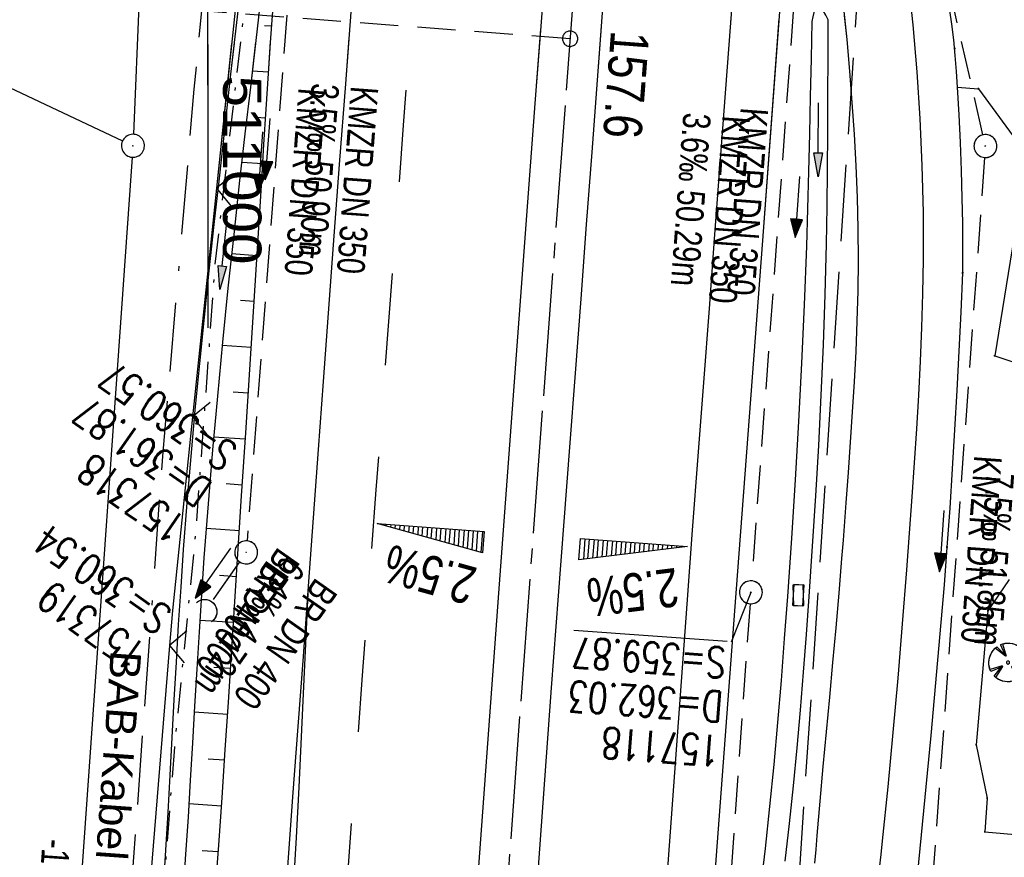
# Model space of a CAD drawing. Extents: x 510891 to 511237, y 467806 to 468748.
# Tile 3 of 28: x 510988 to 511052, y 467845 to 467899. Entities that reach past the tile are written whole.
import ezdxf

# ---------------------------------------------------------------- set-up
doc = ezdxf.new("R2010")
doc.units = 0
doc.header["$LTSCALE"] = 10
doc.header["$MEASUREMENT"] = 0
for name, pattern in [('ACAD_ISO16W100', [73, 15, -6.5, 15, -6.5, 15, -7, 1, -7]), ('ACHSE', [5.5, 4, -0.5, 0.5, -0.5]), ('AUSGEZOGEN', [0]), ('LT00', [0]), ('LT02', [0.4, 0.2, -0.2]), ('LT05', [0.7, 0.5, -0.2]), ('LT08', [0.42, 0.2, -0.1, 0.02, -0.1]), ('LT12', [0.4, 0.3, -0.1]), ('LT17', [0.15, 0.1, -0.05]), ('STRICHLINIE2', [0.375, 0.25, -0.125])]:
    doc.linetypes.add(name, pattern=pattern)
doc.layers.get('0').update_dxf_attribs({"linetype": 'LT00'})
for name, color, linetype in [('--EK_FBR', 1, 'LT00'), ('--EK_Halt-Pfeil', 4, 'LT00'), ('--EK_Haltung', 7, 'STRICHLINIE2'), ('--EK_Haltung-Text', 140, 'LT00'), ('--EK_Schacht-Text', 5, 'LT00'), ('--EK_ST-93-1', 30, 'LT17'), ('--EL_DFK_AB_L', 21, 'LT00'), ('--EL_DFK_AB_P', 7, 'LT00'), ('--EL_Halt-Pfeil', 4, 'LT00'), ('--EL_Haltung', 182, 'STRICHLINIE2'), ('--EL_Haltung-Text', 182, 'LT00'), ('-AX-093', 35, 'ACHSE'), ('-QUE-20O', 11, 'LT00'), ('-QUE-20W', 11, 'LT00'), ('-ST-93-1', 250, 'LT00'), ('ABSTAND', 8, 'LT00'), ('BAB-KABEL', 220, 'ACAD_ISO16W100'), ('BAB-KABEL_TEXT', 221, 'Continuous'), ('DFK_AB_L', 21, 'LT00'), ('DFK_AB_P', 7, 'LT00'), ('DFK_KATASTER', 250, 'LT00'), ('DL', 182, 'LT12'), ('DL_PFEIL', 201, 'LT00'), ('DL_TEXT', 182, 'LT00'), ('LSG', 61, 'LT05'), ('PFEIL', 140, 'AUSGEZOGEN'), ('STROM_UNTER', 80, 'LT08'), ('V099_AFBR_BAB', 250, 'LT00'), ('V099_BAUM', 250, 'LT00'), ('V099_BOESCH', 250, 'LT00'), ('V099_BOSCHUNG', 250, 'LT00'), ('V099_GEHWEG', 250, 'LT00'), ('V099_GRABEN', 250, 'LT00'), ('V099_KA_PRUF', 182, 'LT00'), ('V099_LD_MARK', 250, 'LT00'), ('V099_LG_MARK', 250, 'LT02'), ('V099_PARK_MS', 1, 'LT00'), ('V099_RASTER', 250, 'LT00'), ('V099_SINKK', 182, 'LT00'), ('V099_UK_DURCH', 182, 'LT00'), ('V099_ZAUN', 40, 'LT00'), ('V100_AFBR_BAB', 250, 'LT00'), ('V100_BAUM', 250, 'LT00'), ('V100_BOESCH', 250, 'LT00'), ('V100_BOSCHUNG', 250, 'LT00'), ('V100_GEHWEG', 250, 'LT00'), ('V100_GRABEN', 250, 'LT00'), ('V100_KA_PRUF', 182, 'LT00'), ('V100_LD_MARK', 250, 'LT00'), ('V100_LG_MARK', 250, 'LT02'), ('V100_PARK_MS', 1, 'LT00'), ('V100_RASTER', 250, 'LT00'), ('V100_SINKK', 182, 'LT00'), ('V100_UK_DURCH', 182, 'LT00'), ('V100_ZAUN', 40, 'LT00')]:
    doc.layers.add(name, color=color, linetype=linetype)
doc.styles.add('Beschrift', font='ARIAL.TTF')
doc.styles.add('Haltungsbeschriftung', font='ARIAL.TTF', dxfattribs={"width": 0.75})
doc.styles.add('schachtbeschriftung', font='romans.shx', dxfattribs={"width": 0.75, "height": 2})
doc.styles.get("Standard").update_dxf_attribs({"font": 'ARIAL.TTF'})

# ---------------------------------------------------------------- blocks, each defined once
blk = doc.blocks.new('SYMB0003')
at = {"color": 0, "linetype": 'ByBlock'}
for p, q in [((-0.015712, 0), (0.010166, 0.012015)), ((0, -0.021257), (-0.015712, 0)), ((0.010166, 0.012015), (0, -0.021257))]:
    blk.add_line(p, q, dxfattribs=at)
for points in [[(-0.031395, 0.499013), (-0.093691, 0.491144), (-0.154509, 0.475528), (-0.21289, 0.452414), (-0.267913, 0.422164), (-0.318712, 0.385257), (-0.364484, 0.342274), (-0.404509, 0.293893), (-0.438154, 0.240877), (-0.464888, 0.184062), (-0.484292, 0.124345), (-0.496058, 0.062667), (-0.5, 0)], [(0.5, 0), (0.496057, 0.062667), (0.484292, 0.124345), (0.464888, 0.184062), (0.438153, 0.240877), (0.404509, 0.293893), (0.364484, 0.342274), (0.318712, 0.385257), (0.267913, 0.422164), (0.21289, 0.452414), (0.154509, 0.475528), (0.093691, 0.491144), (0.031395, 0.499013), (-0.031395, 0.499013)], [(-0.5, 0), (-0.496058, -0.062667), (-0.484292, -0.124345), (-0.464888, -0.184062), (-0.438154, -0.240877), (-0.404509, -0.293893), (-0.364485, -0.342274), (-0.318712, -0.385257), (-0.267914, -0.422164), (-0.21289, -0.452414), (-0.154509, -0.475529), (-0.093691, -0.491144), (-0.031395, -0.499014), (0.031395, -0.499014)], [(0.031395, -0.499014), (0.093691, -0.491144), (0.154509, -0.475529), (0.21289, -0.452414), (0.267914, -0.422164), (0.318712, -0.385257), (0.364485, -0.342274), (0.404509, -0.293893), (0.438154, -0.240877), (0.464889, -0.184062), (0.484292, -0.124345), (0.496058, -0.062667), (0.5, 0)]]:
    blk.add_lwpolyline(points, dxfattribs=at)
blk = doc.blocks.new('Pfreil3')
at = {"layer": 'PFEIL'}
blk.add_hatch(color=256, dxfattribs=at).paths.add_polyline_path([(-1.549, 0.273), (-1.549, -0.273), (0, 0)])
for p, q in [((-1.549, 0), (-4.831, 0)), ((-1.549, -0.273), (-1.549, 0.273)), ((-1.549, 0.273), (0, 0)), ((0, 0), (-1.549, -0.273))]:
    blk.add_line(p, q, dxfattribs=at)
blk = doc.blocks.new('SYMB1122')
at = {"color": 0, "linetype": 'ByBlock'}
for p, q in [((0.311075, 0.391979), (0.09863, 0.092887)), ((0.09863, 0.092887), (0.418246, 0.260377)), ((-0.475333, -0.172973), (-0.166954, -0.06134)), ((-0.166954, -0.06134), (-0.386962, -0.319059)), ((0.008901, -0.038997), (0.02494, -0.031273)), ((0.377481, -0.336756), (0.093097, -0.145464)), ((0.093097, -0.145464), (0.215406, -0.456826)), ((0.022929, -0.501191), (-0.043246, -0.49913))]:
    blk.add_line(p, q, dxfattribs=at)
for points in [[(-0.508141, 0.010932), (-0.503002, 0.073258), (-0.489922, 0.134413), (-0.469118, 0.19339), (-0.440931, 0.249215), (-0.405825, 0.300971)], [(-0.316293, 0.394214), (-0.150355, 0.155979), (-0.405806, 0.30112)], [(-0.316355, 0.394287), (-0.266036, 0.429988), (-0.211684, 0.459185), (-0.154136, 0.481431), (-0.094277, 0.496382), (-0.033028, 0.50381), (0.028669, 0.503599)], [(0.028669, 0.503599), (0.089866, 0.495753), (0.149621, 0.480392), (0.207015, 0.457753), (0.261166, 0.428184), (0.31124, 0.39214)], [(0.418338, 0.260323), (0.450658, 0.204641), (0.475368, 0.14519), (0.492037, 0.083003), (0.500376, 0.019163), (0.500238, -0.045218), (0.491628, -0.109022), (0.474694, -0.171137), (0.449731, -0.230483), (0.417173, -0.286026), (0.377588, -0.336801)], [(-0.475728, -0.172816), (-0.494391, -0.113127), (-0.505255, -0.05154), (-0.508141, 0.010932)], [(-0.02494, 0.031273), (-0.036039, 0.017355), (-0.04, 0)], [(-0.04, 0), (-0.036039, -0.017355), (-0.02494, -0.031273), (-0.008901, -0.038997), (0.008901, -0.038997)], [(0.008901, 0.038997), (-0.008901, 0.038997), (-0.02494, 0.031273)], [(0.04, 0), (0.036039, 0.017355), (0.02494, 0.031273), (0.008901, 0.038997)], [(0.02494, -0.031273), (0.036039, -0.017355), (0.04, 0)], [(-0.043246, -0.49913), (-0.108608, -0.48859), (-0.172076, -0.469745), (-0.232599, -0.442906), (-0.289176, -0.408519), (-0.340869, -0.367153), (-0.386823, -0.319492)], [(0.215414, -0.456858), (0.153338, -0.479878), (0.088821, -0.494738), (0.022929, -0.501191)]]:
    blk.add_lwpolyline(points, dxfattribs=at)
blk = doc.blocks.new('SYMB0011')
at = {"color": 0, "linetype": 'ByBlock'}
for p, q in [((0.5, 0), (-0.5, 0)), ((0, 0.5), (0, -0.5))]:
    blk.add_line(p, q, dxfattribs=at)
blk = doc.blocks.new('SYMB0024')
at = {"color": 0, "linetype": 'ByBlock'}
for p, q in [((-0.5, 0.5), (0, 0)), ((0, 0), (0.5, 0.5))]:
    blk.add_line(p, q, dxfattribs=at)
blk = doc.blocks.new('SYMB0652')
at = {"color": 0, "linetype": 'ByBlock'}
blk.add_lwpolyline([(-0.15, -0.075), (0.15, -0.075), (0.15, 0.075), (-0.15, 0.075), (-0.15, -0.075)], dxfattribs=at)
blk = doc.blocks.new('SYMB1107')
at = {"color": 0, "linetype": 'ByBlock'}
for points in [[(-0.2, 0), (-0.196157, 0.039018), (-0.184776, 0.076537), (-0.166294, 0.111114), (-0.141421, 0.141421), (-0.111114, 0.166294), (-0.076537, 0.184776), (-0.039018, 0.196157), (0, 0.2)], [(0, 0.2), (0.039018, 0.196157), (0.076537, 0.184776), (0.111114, 0.166294), (0.141421, 0.141421), (0.166294, 0.111114), (0.184776, 0.076537), (0.196157, 0.039018), (0.2, 0)]]:
    blk.add_lwpolyline(points, dxfattribs=at)
blk = doc.blocks.new('SYMB0070')
at = {"color": 0, "linetype": 'ByBlock'}
for p, q in [((-0.5, 0), (0.2, 0)), ((0.5, 0), (0.2, 0.1)), ((0.2, 0.1), (0.2, 0)), ((0.468, 0), (0.21, 0.086)), ((0.21, 0.086), (0.21, -0.086)), ((0.21, -0.086), (0.468, 0)), ((0.22, -0.072), (0.437, 0)), ((0.23, -0.058), (0.405, 0)), ((0.24, -0.045), (0.374, 0)), ((0.342, 0), (0.25, 0.031)), ((0.25, 0.031), (0.25, -0.031)), ((0.25, -0.031), (0.342, 0)), ((0.26, -0.017), (0.31, 0)), ((0.27, -0.003), (0.279, 0))]:
    blk.add_line(p, q, dxfattribs=at)
for points in [[(0.2, 0), (0.2, -0.1), (0.5, 0)], [(0.437, 0), (0.22, 0.072), (0.22, -0.072)], [(0.405, 0), (0.23, 0.058), (0.23, -0.058)], [(0.374, 0), (0.24, 0.045), (0.24, -0.045)], [(0.31, 0), (0.26, 0.017), (0.26, -0.017)], [(0.279, 0), (0.27, 0.003), (0.27, -0.003)]]:
    blk.add_lwpolyline(points, dxfattribs=at)
blk = doc.blocks.new('SYMB2')
at = {"color": 0, "linetype": 'ByBlock', "flags": 128}
for points in [[(-0.031395, 0.499013), (-0.093691, 0.491144), (-0.154509, 0.475528), (-0.21289, 0.452414), (-0.267913, 0.422164), (-0.318712, 0.385257), (-0.364484, 0.342274), (-0.404509, 0.293893), (-0.438154, 0.240877), (-0.464888, 0.184062), (-0.484292, 0.124345), (-0.496058, 0.062667), (-0.5, 0)], [(-0.5, 0), (-0.496058, -0.062667), (-0.484292, -0.124345), (-0.464888, -0.184062), (-0.438154, -0.240877), (-0.404509, -0.293893), (-0.364485, -0.342274), (-0.318712, -0.385257), (-0.267914, -0.422164), (-0.21289, -0.452414), (-0.154509, -0.475529), (-0.093691, -0.491144), (-0.031395, -0.499014), (0.031395, -0.499014)], [(0.5, 0), (0.496057, 0.062667), (0.484292, 0.124345), (0.464888, 0.184062), (0.438153, 0.240877), (0.404509, 0.293893), (0.364484, 0.342274), (0.318712, 0.385257), (0.267913, 0.422164), (0.21289, 0.452414), (0.154509, 0.475528), (0.093691, 0.491144), (0.031395, 0.499013), (-0.031395, 0.499013)], [(0.031395, -0.499014), (0.093691, -0.491144), (0.154509, -0.475529), (0.21289, -0.452414), (0.267914, -0.422164), (0.318712, -0.385257), (0.364485, -0.342274), (0.404509, -0.293893), (0.438154, -0.240877), (0.464889, -0.184062), (0.484292, -0.124345), (0.496058, -0.062667), (0.5, 0)]]:
    blk.add_lwpolyline(points, dxfattribs=at)

msp = doc.modelspace()

# ---------------------------------------------------------------- linework, layer by layer
at = {"layer": '--EK_FBR'}
for points in [[(511015.69, 467816.342), (511016.39, 467826.14), (511017.231, 467837.764), (511017.817, 467845.792), (511018.407, 467853.819), (511019, 467861.846), (511019.892, 467873.879), (511020.787, 467885.911), (511021.377, 467893.801), (511021.97, 467901.69), (511022.567, 467909.579), (511023.167, 467917.441), (511023.773, 467925.302), (511024.382, 467933.163), (511024.846, 467939.122), (511025.311, 467945.081), (511025.777, 467951.04)], [(511011.918, 467933.883), (511011.561, 467929.28), (511011.21, 467924.676), (511010.862, 467920.073), (511010.517, 467915.469), (511010.172, 467910.865), (511009.776, 467905.609), (511009.379, 467900.352), (511008.982, 467895.096), (511008.586, 467889.84), (511008.194, 467884.583), (511007.865, 467880.129), (511007.538, 467875.675), (511007.212, 467871.222), (511006.886, 467866.768), (511006.558, 467862.314)], [(511031.07, 467815.342), (511032.64, 467837.172), (511034.408, 467860.708), (511036.222, 467884.868), (511037.932, 467907.741), (511038.448, 467914.805)], [(511043.846, 467843.893), (511043.944, 467844.787), (511044.039, 467845.682), (511044.399, 467849.218), (511044.737, 467852.757), (511045.054, 467856.298), (511045.352, 467859.84), (511045.632, 467863.384), (511045.81, 467865.767), (511045.982, 467868.15), (511046.135, 467870.359), (511046.278, 467872.568), (511046.408, 467874.778), (511046.521, 467876.989), (511046.612, 467879.201), (511046.677, 467881.413), (511046.713, 467883.627), (511046.707, 467886.693), (511046.637, 467889.76), (511046.502, 467892.825), (511046.301, 467895.887), (511046.036, 467898.943), (511045.705, 467901.993)], [(511025.765, 467900.038), (511025.412, 467895.332), (511025.06, 467890.625), (511024.706, 467885.919), (511024.34, 467881.07), (511023.972, 467876.221), (511023.603, 467871.371), (511023.236, 467866.522), (511022.871, 467861.673), (511022.423, 467855.672), (511021.979, 467849.67), (511021.538, 467843.668), (511021.1, 467837.666), (511020.679, 467831.879), (511020.26, 467826.091), (511019.845, 467820.303), (511019.545, 467816.092)], [(511041.503, 467900.029), (511041.701, 467897.977), (511041.884, 467895.922), (511042.047, 467893.865), (511042.187, 467891.805), (511042.3, 467889.745), (511042.384, 467887.683), (511042.436, 467885.622), (511042.45, 467883.56), (511042.429, 467881.583), (511042.375, 467879.606), (511042.294, 467877.629), (511042.191, 467875.654), (511042.07, 467873.679), (511041.936, 467871.704), (511041.794, 467869.73), (511041.648, 467867.757), (511041.558, 467866.539), (511041.467, 467865.322), (511041.373, 467864.104), (511041.187, 467861.843), (511040.99, 467859.583), (511040.784, 467857.324), (511040.574, 467855.065), (511040.362, 467852.806), (511040.153, 467850.547), (511039.949, 467848.287), (511039.754, 467846.026), (511039.679, 467845.128), (511039.601, 467844.231)], [(511041.548, 467899.558), (511041.701, 467897.977), (511041.884, 467895.922), (511042.047, 467893.865), (511042.187, 467891.805), (511042.3, 467889.745), (511042.384, 467887.683), (511042.436, 467885.622), (511042.45, 467883.56), (511042.429, 467881.583), (511042.375, 467879.606), (511042.294, 467877.63), (511042.191, 467875.654), (511042.07, 467873.679), (511041.936, 467871.704), (511041.794, 467869.73), (511041.648, 467867.757), (511041.558, 467866.539), (511041.467, 467865.322), (511041.372, 467864.104), (511041.187, 467861.843), (511040.99, 467859.583), (511040.784, 467857.324), (511040.574, 467855.065), (511040.362, 467852.806), (511040.153, 467850.547), (511039.949, 467848.287), (511039.754, 467846.026), (511039.679, 467845.128), (511039.601, 467844.231)], [(511048.391, 467900.031), (511048.54, 467898.996), (511048.663, 467897.965), (511048.763, 467896.935), (511048.846, 467895.906), (511048.917, 467894.876), (511049.025, 467893.069), (511049.112, 467891.257), (511049.179, 467889.443), (511049.225, 467887.628), (511049.25, 467886.003), (511049.263, 467884.379), (511049.271, 467882.754), (511049.145, 467880.195), (511049.016, 467877.636), (511048.882, 467875.077), (511048.741, 467872.519), (511048.59, 467869.962), (511048.426, 467867.406), (511048.246, 467864.851), (511048.057, 467862.39), (511047.854, 467859.93), (511047.64, 467857.471), (511047.416, 467855.012), (511047.185, 467852.554), (511046.95, 467850.096), (511046.713, 467847.638), (511046.477, 467845.18), (511046.243, 467842.721)], [(511031.07, 467815.342), (511032.64, 467837.172), (511034.408, 467860.708), (511036.222, 467884.868), (511037.306, 467899.364)], [(511015.69, 467816.342), (511016.39, 467826.14), (511017.231, 467837.764), (511017.817, 467845.792), (511018.407, 467853.819), (511019, 467861.846), (511019.892, 467873.879), (511020.787, 467885.911), (511021.377, 467893.801), (511021.741, 467898.653)], [(511025.675, 467898.833), (511025.412, 467895.332), (511025.06, 467890.625), (511024.706, 467885.919), (511024.34, 467881.07), (511023.972, 467876.221), (511023.604, 467871.372), (511023.236, 467866.522), (511022.871, 467861.673), (511022.423, 467855.672), (511021.979, 467849.67), (511021.538, 467843.668), (511021.1, 467837.666), (511020.679, 467831.879), (511020.26, 467826.091), (511019.845, 467820.303), (511019.545, 467816.092)], [(511006.558, 467862.314), (511006.218, 467857.729), (511005.877, 467853.144), (511005.537, 467848.558), (511005.199, 467843.973), (511004.865, 467839.387), (511004.645, 467836.33), (511004.426, 467833.274), (511004.205, 467830.217), (511003.981, 467827.161), (511003.751, 467824.105), (511003.512, 467821.05), (511003.264, 467817.996), (511003.193, 467817.155)], [(511006.558, 467862.314), (511006.218, 467857.729), (511005.877, 467853.144), (511005.537, 467848.558), (511005.199, 467843.973), (511004.865, 467839.387), (511004.645, 467836.33), (511004.426, 467833.274), (511004.205, 467830.217), (511003.981, 467827.161), (511003.751, 467824.105), (511003.513, 467821.05), (511003.264, 467817.996), (511003.193, 467817.155)]]:
    msp.add_lwpolyline(points, dxfattribs=at)
at = {"layer": '--EK_Haltung'}
for p, q in [((511006.287, 467914.522), (511002.564, 467865.262)), ((511050.592, 467891.765), (511045.429, 467914.344)), ((511039.057, 467911.314), (511035.502, 467862.654)), ((511050.705, 467890.286), (511047.087, 467840.068)), ((511002.077, 467863.9), (511000.227, 467861.261)), ((511035.394, 467861.158), (511032.141, 467815.273))]:
    msp.add_line(p, q, dxfattribs=at)
at = {"layer": '--EK_Schacht-Text'}
msp.add_line((511035.447, 467861.906), (511034.169, 467858.656), dxfattribs=at)
at = {"layer": '--EK_ST-93-1', "ltscale": 2.5}
msp.add_line((511023.653, 467898.038), (510983.768, 467901.056), dxfattribs=at)
at = {"layer": '--EL_DFK_AB_L'}
for p, q in [((510999.338, 467989.771), (510995.152, 467891.799)), ((510995.067, 467890.302), (510989.971, 467818.014))]:
    msp.add_line(p, q, dxfattribs=at)
at = {"layer": '--EL_Haltung'}
for p, q in [((511006.287, 467914.522), (511002.564, 467865.262)), ((511050.592, 467891.765), (511045.429, 467914.344)), ((511039.057, 467911.314), (511035.502, 467862.654)), ((511050.705, 467890.286), (511047.087, 467840.068)), ((511002.077, 467863.9), (511000.227, 467861.261)), ((511035.394, 467861.158), (511032.141, 467815.273))]:
    msp.add_line(p, q, dxfattribs=at)
at = {"layer": '-AX-093', "ltscale": 0.2}
msp.add_lwpolyline([(511088.504, 468738.561), (511030.962, 467993.396), (511029.422, 467973.455), (511027.886, 467953.514), (511026.356, 467933.573), (511024.834, 467913.631), (511023.325, 467893.688), (511021.831, 467873.743), (511020.355, 467853.798), (511018.9, 467833.851), (511017.636, 467816.216)], dxfattribs=at)
at = {"layer": '-QUE-20O'}
for p, q in [((511024.613, 467865.392), (511024.514, 467864.054)), ((511024.817, 467864.091), (511024.912, 467865.37)), ((511025.211, 467865.348), (511025.121, 467864.129)), ((511025.425, 467864.167), (511025.51, 467865.326)), ((511025.81, 467865.304), (511025.728, 467864.204)), ((511026.032, 467864.242), (511026.109, 467865.282)), ((511026.408, 467865.26), (511026.336, 467864.28)), ((511026.639, 467864.318), (511026.707, 467865.237)), ((511027.006, 467865.215), (511026.943, 467864.355)), ((511027.246, 467864.393), (511027.305, 467865.193)), ((511027.605, 467865.171), (511027.55, 467864.431)), ((511027.853, 467864.468), (511027.904, 467865.149)), ((511028.203, 467865.127), (511028.157, 467864.506)), ((511028.461, 467864.544), (511028.502, 467865.105)), ((511028.801, 467865.083), (511028.764, 467864.582)), ((511029.068, 467864.619), (511029.101, 467865.061)), ((511029.4, 467865.038), (511029.371, 467864.657)), ((511029.675, 467864.695), (511029.699, 467865.016)), ((511029.998, 467864.994), (511029.979, 467864.732)), ((511030.282, 467864.77), (511030.297, 467864.972)), ((511030.597, 467864.95), (511030.586, 467864.808)), ((511030.89, 467864.846), (511030.896, 467864.928)), ((511031.195, 467864.906), (511031.193, 467864.883))]:
    msp.add_line(p, q, dxfattribs=at)
msp.add_lwpolyline([(511024.223, 467864.017), (511024.326, 467865.413), (511031.307, 467864.897), (511024.223, 467864.017)], dxfattribs=at)
at = {"layer": '-QUE-20W'}
for p, q in [((511011.35, 467866.373), (511011.346, 467866.315)), ((511011.641, 467866.233), (511011.649, 467866.351)), ((511011.948, 467866.329), (511011.935, 467866.152)), ((511012.23, 467866.07), (511012.247, 467866.307)), ((511012.547, 467866.284), (511012.525, 467865.987)), ((511012.819, 467865.906), (511012.846, 467866.262)), ((511013.145, 467866.24), (511013.114, 467865.824)), ((511013.409, 467865.741), (511013.444, 467866.218)), ((511013.743, 467866.196), (511013.704, 467865.66)), ((511013.998, 467865.578), (511014.043, 467866.174)), ((511014.342, 467866.152), (511014.293, 467865.496)), ((511014.588, 467865.414), (511014.641, 467866.13)), ((511014.94, 467866.108), (511014.883, 467865.332)), ((511015.178, 467865.25), (511015.239, 467866.085)), ((511015.538, 467866.063), (511015.472, 467865.168)), ((511015.767, 467865.086), (511015.838, 467866.041)), ((511016.137, 467866.019), (511016.062, 467865.004)), ((511016.357, 467864.922), (511016.436, 467865.997)), ((511016.735, 467865.975), (511016.651, 467864.84)), ((511016.946, 467864.758), (511017.034, 467865.953)), ((511017.334, 467865.931), (511017.241, 467864.676)), ((511017.536, 467864.594), (511017.633, 467865.909)), ((511017.932, 467865.887), (511017.83, 467864.512))]:
    msp.add_line(p, q, dxfattribs=at)
msp.add_lwpolyline([(511017.94, 467864.482), (511011.062, 467866.394), (511018.043, 467865.878), (511017.94, 467864.482)], dxfattribs=at)
at = {"layer": 'BAB-KABEL', "ltscale": 0.03, "flags": 128}
msp.add_lwpolyline([(511063.963, 468740.157), (511063.486, 468733.845), (511060.186, 468701.525), (511057.082, 468664.658), (511056.426, 468650.815), (511054.986, 468627.352), (511052.946, 468605.435), (511049.19, 468596.298), (511059.09, 468575.152), (511054.137, 468520.823), (511051.231, 468479.147), (511037.234, 468470.79), (511045.26, 468448.063), (511044.917, 468439.977), (511042.529, 468409.451), (511040.818, 468387.584), (511040.798, 468380.742), (511039.867, 468360.423), (511037.485, 468335.459), (511035.517, 468314.424), (511033.551, 468298.989), (511031.583, 468281.789), (511031.066, 468265.011), (511029.204, 468245.622), (511027.96, 468234.246), (511026.408, 468219.831), (511024.541, 468203.659), (511018.952, 468194.661), (511015.537, 468177.666), (511015.022, 468168.016), (511014.608, 468156.537), (511013.254, 468109.864), (511013.369, 468096.382), (511012.913, 468071.586), (511011.782, 468057.757), (511009.404, 468029.902), (511008.048, 468012.117), (511006.578, 467994.766), (511005.673, 467973.475), (511004.315, 467950.832), (511002.952, 467933.273), (511001.252, 467917.288), (510999.102, 467894.739), (510997.063, 467871.064), (510995.027, 467842.739), (510993.669, 467820.556), (510993.459, 467817.787)], dxfattribs=at)
at = {"layer": 'DFK_AB_L'}
for p, q in [((510999.338, 467989.771), (510995.152, 467891.799)), ((510995.067, 467890.302), (510989.971, 467818.014))]:
    msp.add_line(p, q, dxfattribs=at)
at = {"layer": 'DFK_KATASTER'}
msp.add_line((510983.569, 467896.49), (510994.442, 467891.37), dxfattribs=at)
at = {"layer": 'DL'}
msp.add_line((511002.077, 467863.9), (511000.227, 467861.261), dxfattribs=at)
at = {"layer": 'LSG', "flags": 128}
msp.add_lwpolyline([(511036.741, 467814.974), (511054.322, 468081.431), (511059.98, 468197.115), (511092.058, 468203.027), (511122.347, 468206.264), (511170.114, 468207.356), (511203.961, 468215.185)], dxfattribs=at)
at = {"layer": 'STROM_UNTER', "flags": 128}
msp.add_lwpolyline([(511007.419, 468026.981), (511008.373, 468026.542), (511008.911, 468025.12), (511009.489, 468019.96), (511009.101, 468012.73), (511008.655, 468007.801), (511006.158, 467977.105), (511006.125, 467972.637), (511006.048, 467945.564), (511004.169, 467917.7), (511003.988, 467914.017), (511000.465, 467883.251), (510999.221, 467865.969), (510997.822, 467851.791), (510995.549, 467822.421), (510995.161, 467817.677)], dxfattribs=at)
at = {"layer": 'V099_AFBR_BAB'}
for points in [[(511015.69, 467816.342), (511016.39, 467826.14), (511017.231, 467837.764), (511017.817, 467845.792), (511018.407, 467853.819), (511019, 467861.846), (511019.892, 467873.879), (511020.787, 467885.911), (511021.377, 467893.801), (511021.97, 467901.69), (511022.567, 467909.579), (511023.167, 467917.441), (511023.773, 467925.302), (511024.382, 467933.163), (511024.846, 467939.122), (511025.311, 467945.081), (511025.777, 467951.04)], [(511011.918, 467933.883), (511011.561, 467929.28), (511011.21, 467924.676), (511010.862, 467920.073), (511010.517, 467915.469), (511010.172, 467910.865), (511009.776, 467905.609), (511009.379, 467900.352), (511008.982, 467895.096), (511008.586, 467889.84), (511008.194, 467884.583), (511007.865, 467880.129), (511007.538, 467875.675), (511007.212, 467871.222), (511006.886, 467866.768), (511006.558, 467862.314)], [(511031.07, 467815.342), (511032.64, 467837.172), (511034.408, 467860.708), (511036.222, 467884.868), (511037.932, 467907.741), (511038.448, 467914.805)], [(511043.846, 467843.893), (511043.944, 467844.787), (511044.039, 467845.682), (511044.399, 467849.218), (511044.737, 467852.757), (511045.054, 467856.298), (511045.352, 467859.84), (511045.632, 467863.384), (511045.81, 467865.767), (511045.982, 467868.15), (511046.135, 467870.359), (511046.278, 467872.568), (511046.408, 467874.778), (511046.521, 467876.989), (511046.612, 467879.201), (511046.677, 467881.413), (511046.713, 467883.627), (511046.707, 467886.693), (511046.637, 467889.76), (511046.502, 467892.825), (511046.301, 467895.887), (511046.036, 467898.943), (511045.705, 467901.993)], [(511025.765, 467900.038), (511025.412, 467895.332), (511025.06, 467890.625), (511024.706, 467885.919), (511024.34, 467881.07), (511023.972, 467876.221), (511023.603, 467871.371), (511023.236, 467866.522), (511022.871, 467861.673), (511022.423, 467855.672), (511021.979, 467849.67), (511021.538, 467843.668), (511021.1, 467837.666), (511020.679, 467831.879), (511020.26, 467826.091), (511019.845, 467820.303), (511019.545, 467816.092)], [(511041.503, 467900.029), (511041.701, 467897.977), (511041.884, 467895.922), (511042.047, 467893.865), (511042.187, 467891.805), (511042.3, 467889.745), (511042.384, 467887.683), (511042.436, 467885.622), (511042.45, 467883.56), (511042.429, 467881.583), (511042.375, 467879.606), (511042.294, 467877.629), (511042.191, 467875.654), (511042.07, 467873.679), (511041.936, 467871.704), (511041.794, 467869.73), (511041.648, 467867.757), (511041.558, 467866.539), (511041.467, 467865.322), (511041.373, 467864.104), (511041.187, 467861.843), (511040.99, 467859.583), (511040.784, 467857.324), (511040.574, 467855.065), (511040.362, 467852.806), (511040.153, 467850.547), (511039.949, 467848.287), (511039.754, 467846.026), (511039.679, 467845.128), (511039.601, 467844.231)], [(511006.558, 467862.314), (511006.218, 467857.729), (511005.877, 467853.144), (511005.537, 467848.558), (511005.199, 467843.973), (511004.865, 467839.387), (511004.645, 467836.33), (511004.426, 467833.274), (511004.205, 467830.217), (511003.981, 467827.161), (511003.751, 467824.105), (511003.512, 467821.05), (511003.264, 467817.996), (511003.193, 467817.155)]]:
    msp.add_lwpolyline(points, dxfattribs=at)
at = {"layer": 'V099_BOESCH'}
msp.add_lwpolyline([(511000.492, 467842.287), (511000.72, 467845.399), (511000.937, 467848.511), (511001.147, 467851.624), (511001.351, 467854.738), (511001.551, 467857.852), (511001.749, 467860.965), (511001.947, 467864.079), (511002.211, 467868.2), (511002.478, 467872.32), (511002.745, 467876.441), (511003.01, 467880.562), (511003.272, 467884.684), (511003.529, 467888.807), (511003.672, 467891.127), (511003.815, 467893.448), (511003.963, 467895.768), (511004.119, 467898.087), (511004.285, 467900.406)], dxfattribs=at)
at = {"layer": 'V099_BOSCHUNG'}
for p, q in [((511004.172, 467898.848), (511003.712, 467898.879)), ((511003.969, 467895.855), (511002.903, 467895.928)), ((511003.779, 467892.861), (511003.168, 467892.903)), ((511003.594, 467889.867), (511002.216, 467889.96)), ((511003.409, 467886.872), (511002.646, 467886.924)), ((511003.221, 467883.878), (511001.559, 467883.991)), ((511003.03, 467880.884), (511002.138, 467880.945)), ((511002.838, 467877.89), (511000.944, 467878.019)), ((511002.645, 467874.896), (511001.651, 467874.964)), ((511002.451, 467871.903), (511000.386, 467872.043)), ((511002.257, 467868.909), (511001.194, 467868.981)), ((511002.065, 467865.915), (510999.896, 467866.063)), ((511001.873, 467862.921), (511000.776, 467862.996)), ((511001.683, 467859.927), (510999.482, 467860.077)), ((511001.492, 467856.933), (511000.395, 467857.008)), ((511001.299, 467853.939), (510999.121, 467854.088)), ((511001.102, 467850.946), (511000.024, 467851.019)), ((511000.899, 467847.953), (510998.766, 467848.098)), ((511000.688, 467844.96), (510999.633, 467845.032))]:
    msp.add_line(p, q, dxfattribs=at)
at = {"layer": 'V099_GEHWEG'}
for points in [[(511048.917, 467894.876), (511050.306, 467894.775), (511053.211, 467890.796)], [(511053.241, 467888.897), (511051.364, 467877.345), (511055.321, 467876.012)], [(511052.304, 467862.755), (511050.915, 467860.707), (511050.152, 467851.952), (511050.873, 467848.471), (511050.719, 467846.276), (511056.408, 467845.784)]]:
    msp.add_lwpolyline(points, dxfattribs=at)
at = {"layer": 'V099_GRABEN'}
for points in [[(511002.261, 467902.492), (511001.879, 467899.104), (511001.496, 467895.715), (511001.115, 467892.327), (511000.737, 467888.938), (511000.404, 467885.913), (511000.078, 467882.887), (510999.76, 467879.86), (510999.455, 467876.832), (510999.164, 467873.803), (510998.891, 467870.772), (510998.637, 467867.74), (510998.406, 467864.706), (510998.237, 467862.254), (510998.08, 467859.8), (510997.934, 467857.346), (510997.795, 467854.892), (510997.659, 467852.437), (510997.523, 467849.982), (510997.385, 467847.527), (510997.241, 467845.073), (510997.087, 467842.62)], [(511003.494, 467900.983), (511003.137, 467897.932), (511002.781, 467894.882), (511002.429, 467891.831), (511002.083, 467888.779), (511001.696, 467885.266), (511001.322, 467881.752), (511000.966, 467878.236), (511000.628, 467874.718), (511000.312, 467871.198), (511000.02, 467867.677), (510999.755, 467864.153), (510999.589, 467861.737), (510999.434, 467859.32), (510999.287, 467856.902), (510999.144, 467854.484), (510999.002, 467852.066), (510998.86, 467849.648), (510998.713, 467847.23), (510998.558, 467844.813), (510998.393, 467842.397)], [(511040.485, 467899.28), (511040.336, 467899.57), (511040.19, 467899.835), (511040.051, 467900.051), (511039.922, 467900.191), (511039.807, 467900.232), (511039.71, 467900.16), (511039.627, 467899.993), (511039.553, 467899.755), (511039.486, 467899.47), (511039.422, 467899.161)], [(511039.422, 467899.161), (511039.377, 467896.715), (511039.329, 467894.27), (511039.277, 467891.824), (511039.22, 467889.379), (511039.153, 467886.934), (511039.077, 467884.49), (511038.934, 467880.679), (511038.763, 467876.869), (511038.565, 467873.061), (511038.343, 467869.253), (511038.099, 467865.446), (511037.834, 467861.64), (511037.631, 467858.896), (511037.416, 467856.153), (511037.186, 467853.411), (511036.938, 467850.671), (511036.671, 467847.933), (511036.381, 467845.198), (511036.066, 467842.466)], [(511037.69, 467844.361), (511037.971, 467846.822), (511038.229, 467849.286), (511038.466, 467851.753), (511038.685, 467854.222), (511038.888, 467856.693), (511039.078, 467859.165), (511039.257, 467861.637), (511039.481, 467864.919), (511039.688, 467868.201), (511039.875, 467871.484), (511040.041, 467874.768), (511040.182, 467878.052), (511040.297, 467881.337), (511040.382, 467884.623), (511040.426, 467887.065), (511040.455, 467889.508), (511040.473, 467891.95), (511040.482, 467894.393), (511040.485, 467896.837), (511040.485, 467899.28)]]:
    msp.add_lwpolyline(points, dxfattribs=at)
at = {"layer": 'V099_LD_MARK'}
for points in [[(511027.988, 467815.543), (511028.201, 467818.503), (511028.653, 467824.787), (511029.103, 467831.07), (511029.553, 467837.354), (511029.98, 467843.3), (511030.41, 467849.246), (511030.845, 467855.191), (511031.284, 467861.136), (511031.645, 467865.961), (511032.009, 467870.787), (511032.375, 467875.612), (511032.74, 467880.437), (511033.103, 467885.262), (511033.447, 467889.868), (511033.79, 467894.474), (511034.133, 467899.079), (511034.48, 467903.685)], [(511006.558, 467862.314), (511006.409, 467859.032), (511006.258, 467855.751), (511006.102, 467852.469), (511005.939, 467849.188), (511005.766, 467845.908), (511005.58, 467842.629), (511005.38, 467839.35), (511005.18, 467836.316), (511004.968, 467833.283), (511004.746, 467830.251), (511004.517, 467827.219), (511004.283, 467824.187), (511004.046, 467821.155), (511003.81, 467818.124), (511003.733, 467817.119)]]:
    msp.add_lwpolyline(points, dxfattribs=at)
at = {"layer": 'V099_LG_MARK', "ltscale": 3, "flags": 128}
msp.add_lwpolyline([(511007.176, 467816.896), (511007.254, 467817.957), (511007.622, 467822.922), (511007.992, 467827.887), (511008.361, 467832.853), (511008.73, 467837.818), (511009.097, 467842.783), (511009.425, 467847.253), (511009.753, 467851.724), (511010.08, 467856.194), (511010.408, 467860.665), (511010.995, 467868.591), (511011.587, 467876.517), (511012.184, 467884.442), (511012.787, 467892.395), (511013.393, 467900.348), (511014.002, 467908.301), (511014.459, 467914.242), (511014.916, 467920.182), (511015.372, 467926.123), (511015.827, 467932.064), (511016.278, 467937.994), (511016.728, 467943.925), (511017.178, 467949.856), (511017.629, 467955.786), (511017.993, 467960.542), (511018.358, 467965.298), (511018.722, 467970.053), (511019.087, 467974.809), (511019.449, 467979.565), (511019.81, 467984.329), (511020.17, 467989.094), (511020.531, 467993.858), (511020.894, 467998.622), (511021.262, 468003.386), (511021.571, 468007.33), (511021.882, 468011.274), (511022.195, 468015.218)], dxfattribs=at)
at = {"layer": 'V099_PARK_MS'}
msp.add_lwpolyline([(511048.391, 467900.031), (511048.54, 467898.996), (511048.663, 467897.965), (511048.763, 467896.935), (511048.846, 467895.906), (511048.917, 467894.876), (511049.025, 467893.069), (511049.112, 467891.257), (511049.179, 467889.443), (511049.225, 467887.628), (511049.25, 467886.003), (511049.263, 467884.379), (511049.271, 467882.754), (511049.145, 467880.195), (511049.016, 467877.636), (511048.882, 467875.077), (511048.741, 467872.519), (511048.59, 467869.962), (511048.426, 467867.406), (511048.246, 467864.851), (511048.057, 467862.39), (511047.854, 467859.93), (511047.64, 467857.471), (511047.416, 467855.012), (511047.185, 467852.554), (511046.95, 467850.096), (511046.713, 467847.638), (511046.477, 467845.18), (511046.243, 467842.721)], dxfattribs=at)
at = {"layer": 'V099_RASTER'}
msp.add_line((511000.002, 467894.999), (511000.002, 467904.999), dxfattribs=at)
at = {"layer": 'V099_ZAUN'}
for p, q in [((511002.13, 467903.196), (511000.573, 467888.277)), ((511000.573, 467888.277), (510999.016, 467873.358)), ((510997.51, 467858.435), (510996.285, 467843.485))]:
    msp.add_line(p, q, dxfattribs=at)
msp.add_lwpolyline([(510999.016, 467873.358), (510997.697, 467860.722), (510997.51, 467858.435)], dxfattribs=at)
at = {"layer": 'V100_AFBR_BAB'}
for points in [[(511041.548, 467899.558), (511041.701, 467897.977), (511041.884, 467895.922), (511042.047, 467893.865), (511042.187, 467891.805), (511042.3, 467889.745), (511042.384, 467887.683), (511042.436, 467885.622), (511042.45, 467883.56), (511042.429, 467881.583), (511042.375, 467879.606), (511042.294, 467877.63), (511042.191, 467875.654), (511042.07, 467873.679), (511041.936, 467871.704), (511041.794, 467869.73), (511041.648, 467867.757), (511041.558, 467866.539), (511041.467, 467865.322), (511041.372, 467864.104), (511041.187, 467861.843), (511040.99, 467859.583), (511040.784, 467857.324), (511040.574, 467855.065), (511040.362, 467852.806), (511040.153, 467850.547), (511039.949, 467848.287), (511039.754, 467846.026), (511039.679, 467845.128), (511039.601, 467844.231)], [(511043.846, 467843.893), (511043.944, 467844.787), (511044.039, 467845.682), (511044.399, 467849.218), (511044.737, 467852.757), (511045.054, 467856.298), (511045.352, 467859.84), (511045.632, 467863.384), (511045.81, 467865.767), (511045.982, 467868.15), (511046.135, 467870.359), (511046.278, 467872.568), (511046.408, 467874.778), (511046.521, 467876.989), (511046.612, 467879.201), (511046.677, 467881.413), (511046.713, 467883.627), (511046.707, 467886.693), (511046.637, 467889.76), (511046.502, 467892.825), (511046.301, 467895.887), (511046.036, 467898.943), (511045.947, 467899.759)], [(511031.07, 467815.342), (511032.64, 467837.172), (511034.408, 467860.708), (511036.222, 467884.868), (511037.306, 467899.364)], [(511015.69, 467816.342), (511016.39, 467826.14), (511017.231, 467837.764), (511017.817, 467845.792), (511018.407, 467853.819), (511019, 467861.846), (511019.892, 467873.879), (511020.787, 467885.911), (511021.377, 467893.801), (511021.741, 467898.653)], [(511025.675, 467898.833), (511025.412, 467895.332), (511025.06, 467890.625), (511024.706, 467885.919), (511024.34, 467881.07), (511023.972, 467876.221), (511023.604, 467871.372), (511023.236, 467866.522), (511022.871, 467861.673), (511022.423, 467855.672), (511021.979, 467849.67), (511021.538, 467843.668), (511021.1, 467837.666), (511020.679, 467831.879), (511020.26, 467826.091), (511019.845, 467820.303), (511019.545, 467816.092)], [(511009.207, 467898.081), (511008.982, 467895.096), (511008.586, 467889.84), (511008.194, 467884.583), (511007.865, 467880.129), (511007.538, 467875.676), (511007.212, 467871.222), (511006.886, 467866.768), (511006.558, 467862.314)], [(511006.558, 467862.314), (511006.218, 467857.729), (511005.877, 467853.144), (511005.537, 467848.558), (511005.199, 467843.973), (511004.865, 467839.387), (511004.645, 467836.33), (511004.426, 467833.274), (511004.205, 467830.217), (511003.981, 467827.161), (511003.751, 467824.105), (511003.513, 467821.05), (511003.264, 467817.996), (511003.193, 467817.155)]]:
    msp.add_lwpolyline(points, dxfattribs=at)
at = {"layer": 'V100_BOESCH'}
msp.add_lwpolyline([(511000.492, 467842.287), (511000.72, 467845.399), (511000.937, 467848.511), (511001.147, 467851.624), (511001.351, 467854.738), (511001.551, 467857.852), (511001.749, 467860.965), (511001.947, 467864.079), (511002.211, 467868.2), (511002.478, 467872.32), (511002.745, 467876.441), (511003.01, 467880.562), (511003.272, 467884.684), (511003.529, 467888.807), (511003.672, 467891.127), (511003.815, 467893.448), (511003.963, 467895.768), (511004.103, 467897.848)], dxfattribs=at)
at = {"layer": 'V100_BOSCHUNG'}
for p, q in [((511003.969, 467895.855), (511002.903, 467895.928)), ((511003.779, 467892.861), (511003.168, 467892.903)), ((511003.594, 467889.867), (511002.216, 467889.961)), ((511003.409, 467886.872), (511002.646, 467886.924)), ((511003.221, 467883.878), (511001.559, 467883.991)), ((511003.03, 467880.884), (511002.138, 467880.945)), ((511002.838, 467877.89), (511000.945, 467878.019)), ((511002.645, 467874.896), (511001.651, 467874.964)), ((511002.451, 467871.903), (511000.386, 467872.044)), ((511002.257, 467868.909), (511001.194, 467868.981)), ((511002.065, 467865.915), (510999.896, 467866.063)), ((511001.873, 467862.921), (511000.776, 467862.996)), ((511001.683, 467859.927), (510999.482, 467860.077)), ((511001.492, 467856.933), (511000.395, 467857.008)), ((511001.299, 467853.939), (510999.121, 467854.088)), ((511001.102, 467850.946), (511000.024, 467851.019)), ((511000.899, 467847.953), (510998.766, 467848.098)), ((511000.688, 467844.96), (510999.633, 467845.032))]:
    msp.add_line(p, q, dxfattribs=at)
at = {"layer": 'V100_GEHWEG'}
for points in [[(511048.917, 467894.876), (511050.306, 467894.775), (511053.211, 467890.796)], [(511053.241, 467888.897), (511051.364, 467877.345), (511055.321, 467876.012)], [(511052.304, 467862.755), (511050.915, 467860.707), (511050.152, 467851.952), (511050.873, 467848.471), (511050.719, 467846.276), (511056.408, 467845.784)]]:
    msp.add_lwpolyline(points, dxfattribs=at)
at = {"layer": 'V100_GRABEN'}
msp.add_line((511039.485, 467899.464), (511039.422, 467899.161), dxfattribs=at)
for points in [[(511039.422, 467899.161), (511039.377, 467896.715), (511039.329, 467894.27), (511039.277, 467891.824), (511039.22, 467889.379), (511039.153, 467886.934), (511039.077, 467884.49), (511038.934, 467880.679), (511038.763, 467876.869), (511038.565, 467873.061), (511038.343, 467869.253), (511038.099, 467865.446), (511037.834, 467861.64), (511037.631, 467858.896), (511037.416, 467856.153), (511037.186, 467853.411), (511036.938, 467850.671), (511036.671, 467847.933), (511036.381, 467845.198), (511036.066, 467842.466)], [(511037.69, 467844.361), (511037.971, 467846.822), (511038.229, 467849.286), (511038.466, 467851.753), (511038.685, 467854.222), (511038.888, 467856.693), (511039.078, 467859.165), (511039.257, 467861.637), (511039.481, 467864.919), (511039.688, 467868.201), (511039.875, 467871.484), (511040.041, 467874.768), (511040.182, 467878.052), (511040.297, 467881.337), (511040.382, 467884.623), (511040.426, 467887.065), (511040.455, 467889.508), (511040.473, 467891.95), (511040.482, 467894.393), (511040.485, 467896.837), (511040.485, 467899.28)], [(511001.725, 467897.739), (511001.496, 467895.715), (511001.115, 467892.327), (511000.737, 467888.938), (511000.404, 467885.913), (511000.078, 467882.887), (510999.76, 467879.86), (510999.455, 467876.832), (510999.164, 467873.803), (510998.891, 467870.772), (510998.637, 467867.74), (510998.406, 467864.706), (510998.237, 467862.254), (510998.08, 467859.8), (510997.934, 467857.346), (510997.795, 467854.892), (510997.659, 467852.437), (510997.523, 467849.982), (510997.385, 467847.527), (510997.24, 467845.073), (510997.087, 467842.62)], [(511003.122, 467897.803), (511002.781, 467894.882), (511002.429, 467891.831), (511002.083, 467888.779), (511001.696, 467885.266), (511001.322, 467881.752), (511000.966, 467878.236), (511000.628, 467874.718), (511000.312, 467871.198), (511000.02, 467867.677), (510999.755, 467864.153), (510999.589, 467861.737), (510999.434, 467859.32), (510999.287, 467856.902), (510999.144, 467854.484), (510999.002, 467852.066), (510998.86, 467849.648), (510998.713, 467847.23), (510998.558, 467844.813), (510998.393, 467842.397)]]:
    msp.add_lwpolyline(points, dxfattribs=at)
at = {"layer": 'V100_LD_MARK'}
for points in [[(511027.988, 467815.543), (511028.201, 467818.503), (511028.653, 467824.787), (511029.103, 467831.07), (511029.553, 467837.354), (511029.98, 467843.3), (511030.411, 467849.246), (511030.845, 467855.191), (511031.284, 467861.136), (511031.645, 467865.961), (511032.009, 467870.787), (511032.375, 467875.612), (511032.74, 467880.437), (511033.103, 467885.262), (511033.447, 467889.868), (511033.79, 467894.474), (511034.133, 467899.079), (511034.144, 467899.22)], [(511006.558, 467862.314), (511006.409, 467859.032), (511006.258, 467855.751), (511006.102, 467852.469), (511005.939, 467849.188), (511005.766, 467845.908), (511005.58, 467842.629), (511005.38, 467839.35), (511005.18, 467836.316), (511004.968, 467833.283), (511004.746, 467830.251), (511004.517, 467827.219), (511004.283, 467824.187), (511004.047, 467821.155), (511003.81, 467818.124), (511003.733, 467817.119)]]:
    msp.add_lwpolyline(points, dxfattribs=at)
at = {"layer": 'V100_LG_MARK', "ltscale": 3, "flags": 128}
msp.add_lwpolyline([(511007.176, 467816.896), (511007.254, 467817.957), (511007.622, 467822.923), (511007.992, 467827.888), (511008.361, 467832.853), (511008.73, 467837.818), (511009.097, 467842.783), (511009.425, 467847.253), (511009.753, 467851.724), (511010.08, 467856.195), (511010.408, 467860.665), (511010.995, 467868.591), (511011.587, 467876.517), (511012.184, 467884.442), (511012.787, 467892.395), (511013.234, 467898.265)], dxfattribs=at)
at = {"layer": 'V100_PARK_MS'}
msp.add_lwpolyline([(511048.414, 467899.872), (511048.54, 467898.996), (511048.663, 467897.965), (511048.763, 467896.935), (511048.846, 467895.906), (511048.917, 467894.876), (511049.025, 467893.069), (511049.112, 467891.257), (511049.179, 467889.443), (511049.225, 467887.628), (511049.25, 467886.003), (511049.263, 467884.379), (511049.271, 467882.755), (511049.145, 467880.195), (511049.016, 467877.636), (511048.882, 467875.077), (511048.741, 467872.519), (511048.59, 467869.962), (511048.426, 467867.406), (511048.246, 467864.851), (511048.057, 467862.39), (511047.854, 467859.93), (511047.64, 467857.471), (511047.416, 467855.012), (511047.185, 467852.554), (511046.95, 467850.096), (511046.713, 467847.638), (511046.477, 467845.18), (511046.243, 467842.721)], dxfattribs=at)
at = {"layer": 'V100_RASTER'}
msp.add_line((511000.001, 467897.66), (511000.001, 467879.161), dxfattribs=at)
at = {"layer": 'V100_ZAUN'}
for p, q in [((511001.559, 467897.731), (511000.573, 467888.277)), ((511000.573, 467888.277), (510999.016, 467873.358)), ((510997.51, 467858.435), (510996.285, 467843.485))]:
    msp.add_line(p, q, dxfattribs=at)
msp.add_lwpolyline([(510999.016, 467873.358), (510997.697, 467860.722), (510997.51, 467858.435)], dxfattribs=at)

# ---------------------------------------------------------------- block references
at = {"layer": '--EK_Halt-Pfeil', "yscale": 4, "zscale": 4}
for p, xscale, rotation in [((511003.429, 467889.968), 3.999999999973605, 265.6779400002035), ((511038.486, 467887.055), 4.00000000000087, 265.8214900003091), ((511047.899, 467865.249), 4.000000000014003, 265.8775500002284), ((511000.333, 467863.155), 4.000000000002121, 234.9741100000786)]:
    msp.add_blockref('SYMB0070', p, dxfattribs=dict(at, xscale=xscale, rotation=rotation))
at = {"layer": '--EL_DFK_AB_P', "xscale": 1.500000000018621, "yscale": 1.5, "zscale": 1.5, "rotation": 264.7377099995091}
msp.add_blockref('SYMB0003', (510995.12, 467891.05), dxfattribs=at)
at = {"layer": '--EL_Halt-Pfeil', "yscale": 4, "zscale": 4}
for p, xscale, rotation in [((511003.902, 467890.831), 3.999999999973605, 265.6779400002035), ((511038.486, 467887.055), 4.00000000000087, 265.8214900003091), ((511047.899, 467865.249), 4.000000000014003, 265.8775500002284), ((511000.333, 467863.155), 4.000000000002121, 234.9741100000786)]:
    msp.add_blockref('SYMB0070', p, dxfattribs=dict(at, xscale=xscale, rotation=rotation))
at = {"layer": '-ST-93-1', "rotation": 274.1956499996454}
msp.add_blockref('SYMB2', (511023.653, 467898.038), dxfattribs=at)
at = {"layer": 'DFK_AB_P', "xscale": 1.500000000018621, "yscale": 1.5, "zscale": 1.5, "rotation": 264.7377099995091}
msp.add_blockref('SYMB0003', (510995.12, 467891.05), dxfattribs=at)
at = {"layer": 'DL_PFEIL', "xscale": 4.000000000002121, "yscale": 4, "zscale": 4, "rotation": 234.9741100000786}
msp.add_blockref('SYMB0070', (511000.333, 467863.155), dxfattribs=at)
at = {"layer": 'PFEIL'}
for p, rotation in [((511039.833, 467889.032), 269.7434958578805), ((511000.785, 467881.666), 263.9644619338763)]:
    msp.add_blockref('Pfreil3', p, dxfattribs=dict(at, rotation=rotation))
at = {"layer": 'V099_BAUM', "xscale": 2.500000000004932, "yscale": 2.5, "zscale": 2.5, "rotation": 266.2803000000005}
msp.add_blockref('SYMB1122', (511052.236, 467857.323), dxfattribs=at)
at = {"layer": 'V099_GEHWEG', "xscale": 0.1000000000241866, "yscale": 0.09999999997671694, "zscale": 0.1, "rotation": 266.2802999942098}
for p in [(511048.763, 467897.399), (511050.306, 467894.775), (511049.271, 467882.754), (511051.364, 467877.345), (511048.246, 467864.851), (511050.915, 467860.706), (511050.152, 467851.952), (511050.873, 467848.471), (511050.719, 467846.276)]:
    msp.add_blockref('SYMB0011', p, dxfattribs=at)
at = {"layer": 'V099_KA_PRUF', "xscale": 1.500000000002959, "yscale": 1.5, "zscale": 1.5, "rotation": 266.2803000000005}
for p in [(511050.759, 467891.034), (511002.508, 467864.514), (511035.447, 467861.906)]:
    msp.add_blockref('SYMB0003', p, dxfattribs=at)
at = {"layer": 'V099_SINKK', "xscale": 4.500000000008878, "yscale": 4.5, "zscale": 4.5, "rotation": 266.2803000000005}
msp.add_blockref('SYMB0652', (511038.547, 467861.716), dxfattribs=at)
at = {"layer": 'V099_UK_DURCH', "xscale": 4.000000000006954, "yscale": 4, "zscale": 4, "rotation": 311.82656746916}
msp.add_blockref('SYMB1107', (510999.797, 467860.647), dxfattribs=at)
at = {"layer": 'V099_ZAUN', "yscale": 2.099999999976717, "zscale": 2.1}
for p, xscale, rotation in [((511000.573, 467888.277), 2.100000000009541, 264.0416900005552), ((510999.016, 467873.358), 2.100000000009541, 264.0416900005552), ((510997.51, 467858.435), 2.099999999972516, 265.3185899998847)]:
    msp.add_blockref('SYMB0024', p, dxfattribs=dict(at, xscale=xscale, rotation=rotation))
at = {"layer": 'V100_BAUM', "xscale": 2.499999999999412, "yscale": 2.5, "zscale": 2.5, "rotation": 272.6154099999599}
msp.add_blockref('SYMB1122', (511052.236, 467857.323), dxfattribs=at)
at = {"layer": 'V100_GEHWEG', "xscale": 0.09999999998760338, "yscale": 0.09999999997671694, "zscale": 0.1, "rotation": 272.6154099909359}
for p in [(511048.763, 467897.399), (511050.306, 467894.775), (511049.271, 467882.754), (511051.364, 467877.345), (511048.246, 467864.851), (511050.915, 467860.707), (511050.152, 467851.952), (511050.873, 467848.471), (511050.719, 467846.276)]:
    msp.add_blockref('SYMB0011', p, dxfattribs=at)
at = {"layer": 'V100_KA_PRUF', "xscale": 1.499999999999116, "yscale": 1.5, "zscale": 1.5, "rotation": 272.6154099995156}
for p in [(511050.759, 467891.034), (511002.508, 467864.514), (511035.447, 467861.906)]:
    msp.add_blockref('SYMB0003', p, dxfattribs=at)
at = {"layer": 'V100_SINKK', "xscale": 4.500000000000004, "yscale": 4.5, "zscale": 4.5, "rotation": 272.615410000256}
msp.add_blockref('SYMB0652', (511038.547, 467861.716), dxfattribs=at)
at = {"layer": 'V100_UK_DURCH', "xscale": 4.000000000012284, "yscale": 4, "zscale": 4, "rotation": 304.2386389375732}
msp.add_blockref('SYMB1107', (510999.797, 467860.647), dxfattribs=at)
at = {"layer": 'V100_ZAUN', "yscale": 2.099999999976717, "zscale": 2.1}
for p, xscale, rotation in [((511000.573, 467888.277), 2.099999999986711, 264.0436599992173), ((510999.016, 467873.358), 2.099999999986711, 264.0436599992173), ((510997.51, 467858.435), 2.099999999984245, 265.3181800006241)]:
    msp.add_blockref('SYMB0024', p, dxfattribs=dict(at, xscale=xscale, rotation=rotation))

# ---------------------------------------------------------------- texts
at = {"layer": '--EK_Haltung-Text', "style": 'Haltungsbeschriftung', "width": 0.75}
for s, rotation, p in [('3.5‰ 50.90m', -94.32206, (511006.792, 467895.178)), ('KMZR DN 350', -94.32206, (511009.345, 467894.985)), ('3.6‰ 50.29m', -94.17851, (511031.05, 467893.248)), ('KMZR DN 350', -94.17851, (511033.603, 467893.061)), ('7.5‰ 51.85m', -94.12245, (511050.842, 467869.773)), ('6.4‰ 4.72m', -125.02589, (511004.977, 467864.399)), ('BR DN 400', -125.02589, (511007.073, 467862.93))]:
    msp.add_text(s, height=1.8, rotation=rotation, dxfattribs=at).set_placement(p)
at = {"layer": '--EK_Schacht-Text', "style": 'schachtbeschriftung', "width": 0.75}
for s, rotation, p in [('S=360.57', -215.02588, (511002.073, 467871.354)), ('D=361.87', -215.02588, (511000.42, 467868.996)), ('157318', -215.02588, (510998.767, 467866.637)), ('S=360.54', -215.02588, (510997.792, 467860.695)), ('157319', -215.02588, (510996.139, 467858.337)), ('%%US=359.87', -184.05592, (511033.878, 467858.297)), ('D=362.03', -184.05592, (511033.674, 467855.424)), ('157118', -184.05592, (511033.47, 467852.551))]:
    msp.add_text(s, height=2, rotation=rotation, dxfattribs=at).set_placement(p)
at = {"layer": '--EL_Haltung-Text', "style": 'Haltungsbeschriftung', "width": 0.75}
for s, rotation, p in [('KMZR DN 350', -94.32206, (511005.932, 467894.87)), ('KMZR DN 350', -94.17851, (511034.79, 467893.586)), ('KMZR DN 250', -94.12245, (511050.035, 467870.875)), ('BR DN 400', -125.02589, (511004.617, 467864.921))]:
    msp.add_text(s, height=1.8, rotation=rotation, dxfattribs=at).set_placement(p)
at = {"layer": '-QUE-20O', "style": 'Beschrift', "width": 0.75}
msp.add_text('2.5%', height=2.5, rotation=187.08121, dxfattribs=at).set_placement((511030.557, 467863.509))
at = {"layer": '-QUE-20W', "style": 'Beschrift', "width": 0.75}
msp.add_text('2.5%', height=2.5, rotation=164.46207, dxfattribs=at).set_placement((511017.683, 467863.471))
at = {"layer": '-ST-93-1', "style": 'Beschrift', "width": 0.8}
msp.add_text('  157.6', height=2.5, rotation=-94.31583, dxfattribs=at).set_placement((511026.443, 467900.16))
at = {"layer": 'ABSTAND', "width": 0.75}
msp.add_text(' -100.81-', height=1.8, rotation=-94.03123, dxfattribs=at).set_placement((510989.264, 467846.382))
at = {"layer": 'BAB-KABEL_TEXT', "insert": (510993.156, 467851.337), "char_height": 2, "attachment_point": 8, "rotation": 265.88805, "style": 'Beschrift'}
msp.add_mtext('BAB-Kabel', dxfattribs=at)
at = {"layer": 'DL_TEXT', "style": 'Haltungsbeschriftung', "width": 0.75}
msp.add_text('BR 400', height=1.8, rotation=-125.02589, dxfattribs=at).set_placement((511003.907, 467864.077))
at = {"layer": 'V100_RASTER', "width": 1.058}
msp.add_text(' 511000', height=2.5, rotation=-90.00129, dxfattribs=at).set_placement((511001.001, 467896.661))

doc.saveas('drawing.dxf')
